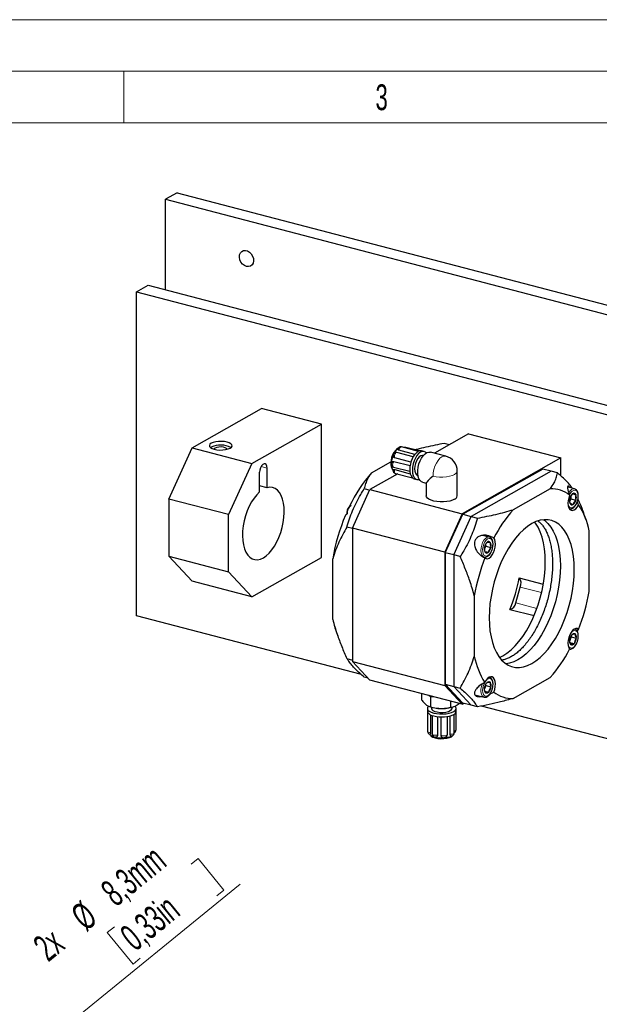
# Model space of a CAD drawing. Header units: millimetres. Extents: x 0 to 2100, y 0 to 1485.
# Tile 25 of 39: x 1249 to 1530, y 1008 to 1485. Entities that reach past the tile are written whole.
import ezdxf

# ---------------------------------------------------------------- set-up
doc = ezdxf.new("R2010")
doc.units = ezdxf.units.MM
doc.header["$LTSCALE"] = 5
doc.styles.add('SLDTEXTSTYLE0', font='TXT', dxfattribs={"width": 0.605})
doc.styles.add('SLDTEXTSTYLE1', font='TXT', dxfattribs={"width": 0.638186})
doc.dimstyles.new('SLDDIMSTYLE5', dxfattribs={"dimtxt": 12.841593, "dimasz": 16.5, "dimexe": 0, "dimexo": 0.0625, "dimgap": 3.210398, "dimtad": 1, "dimrnd": 1e-09, "dimzin": 12, "dimdsep": 46, "dimtxsty": 'SLDTEXTSTYLE0', "dimsah": 1, "dimcen": 0, "dimadec": 0, "dimazin": 3, "dimtfac": 1, "dimtmove": 0, "dimatfit": 3, "dimfxl": 0, "dimfrac": 2, "dimtolj": 1, "dimtzin": 12, "dimarcsym": 0})

# ---------------------------------------------------------------- blocks, each defined once
blk = doc.blocks.new('_D_6')
at = {"color": 7, "linetype": 'Continuous', "lineweight": 0}
for p, q in [((1332.61, 1075.9), (1336.03, 1078.68)), ((1336.03, 1078.68), (1348.48, 1063.38)), ((1205.19, 943.36), (1356.31, 1066.27)), ((1348.48, 1063.38), (1345.06, 1060.6)), ((1295.36, 1045.6), (1291.94, 1042.82)), ((1291.94, 1042.82), (1304.39, 1027.52)), ((1304.39, 1027.52), (1307.81, 1030.3)), ((1205.19, 943.36), (1198.75, 938.12)), ((1198.75, 938.12), (1173.92, 917.93))]:
    blk.add_line(p, q, dxfattribs=at)
at = {"color": 7, "linetype": 'Continuous', "lineweight": 18}
for points in [[(1205.19, 943.36), (1219.56, 951.83), (1216.41, 955.71)], [(1198.75, 938.12), (1184.37, 929.65), (1187.52, 925.77)]]:
    blk.add_solid(points, dxfattribs=at)
at = {"color": 7, "linetype": 'Continuous', "lineweight": 18, "char_height": 13.229, "attachment_point": 1, "rotation": 39.1239, "style": 'SLDTEXTSTYLE0'}
for s, insert in [('8,3mm', (1287.73, 1065.17)), ('0,33in', (1297.05, 1043.53)), ('%%c', (1273.2, 1053.34)), ('2x', (1254.95, 1038.5))]:
    blk.add_mtext(s, dxfattribs=dict(at, insert=insert))

msp = doc.modelspace()

# ---------------------------------------------------------------- linework, layer by layer
at = {"color": 7, "linetype": 'Continuous', "lineweight": 18}
for p, q in [((2100, 1485), (0, 1485)), ((2075, 1460), (25, 1460)), ((1300, 1460), (1300, 1435)), ((1300, 1435), (1050, 1435)), ((1550, 1435), (1300, 1435))]:
    msp.add_line(p, q, dxfattribs=at)
at = {"color": 7, "linetype": 'Continuous', "lineweight": 25}
for p, q in [((1320.102, 1354.12), (1320.103, 1398.017)), ((1325.723, 1401.194), (1320.103, 1398.017)), ((1320.103, 1398.017), (1729.541, 1291.155)), ((1325.723, 1401.194), (1735.161, 1294.332)), ((1306.053, 1353.142), (1311.673, 1356.32)), ((1311.673, 1356.32), (1721.111, 1249.458)), ((1306.05, 1196.184), (1306.053, 1353.142)), ((1306.053, 1353.142), (1715.491, 1246.281)), ((1333.004, 1277.62), (1366.723, 1296.683)), ((1395.674, 1289.127), (1366.723, 1296.683)), ((1361.955, 1270.064), (1395.674, 1289.127)), ((1395.672, 1224.497), (1395.674, 1289.127)), ((1467.015, 1284.357), (1450.458, 1274.996)), ((1467.015, 1284.357), (1511.681, 1272.699)), ((1457.746, 1279.116), (1455.274, 1279.761)), ((1321.764, 1252.8), (1333.004, 1277.62)), ((1333.004, 1277.62), (1361.955, 1270.064)), ((1342.346, 1277.979), (1341.949, 1277.715)), ((1440.172, 1273.264), (1432.326, 1275.312)), ((1440.946, 1274.418), (1433.309, 1276.411)), ((1442.687, 1275.901), (1434.512, 1278.035)), ((1443.192, 1276.088), (1436.697, 1277.783)), ((1445.484, 1275.777), (1444.243, 1276.101)), ((1445.067, 1273.819), (1444.979, 1273.842)), ((1455.949, 1273.563), (1448.505, 1275.506)), ((1361.955, 1270.064), (1350.715, 1245.244)), ((1420.038, 1265.539), (1429.368, 1270.813)), ((1430.863, 1271.01), (1438.693, 1268.967)), ((1439.078, 1270.664), (1431.238, 1272.71)), ((1511.681, 1272.699), (1463.913, 1245.693)), ((1511.681, 1264.076), (1511.681, 1272.699)), ((1365.776, 1256.264), (1365.776, 1265.762)), ((1369.372, 1258.298), (1369.373, 1267.795)), ((1432.671, 1264.94), (1419.247, 1257.351)), ((1430.194, 1267.005), (1430.447, 1266.698)), ((1430.663, 1268.307), (1438.578, 1266.241)), ((1431.238, 1267.027), (1438.77, 1265.062)), ((1431.568, 1265.228), (1439.797, 1263.08)), ((1442.453, 1264.166), (1442.542, 1264.143)), ((1461.555, 1254.303), (1461.555, 1266.306)), ((1502.971, 1267.313), (1464.194, 1245.39)), ((1507.106, 1266.233), (1468.329, 1244.311)), ((1507.106, 1266.233), (1502.971, 1267.313)), ((1510.137, 1265.442), (1507.106, 1266.233)), ((1369.372, 1258.298), (1365.776, 1259.236)), ((1440.708, 1262.555), (1441.948, 1262.231)), ((1444.717, 1260.992), (1446.555, 1260.512)), ((1446.555, 1260.578), (1446.555, 1254.303)), ((1410.817, 1238.736), (1419.247, 1257.351)), ((1416.498, 1257.839), (1419.154, 1257.146)), ((1419.247, 1257.351), (1463.913, 1245.693)), ((1506.596, 1257.743), (1488.692, 1247.62)), ((1518.412, 1257.75), (1515.034, 1258.632)), ((1517.524, 1255.308), (1519.051, 1254.91)), ((1517.646, 1255.448), (1517.639, 1255.438)), ((1517.646, 1255.448), (1517.652, 1255.445)), ((1519.051, 1254.91), (1519.044, 1254.912)), ((1519.051, 1254.91), (1519.051, 1254.897)), ((1350.715, 1245.244), (1321.764, 1252.8)), ((1321.764, 1252.8), (1321.764, 1225.102)), ((1516.569, 1252.892), (1516.071, 1252.137)), ((1516.241, 1253.321), (1516.247, 1253.331)), ((1516.241, 1253.321), (1516.241, 1253.308)), ((1516.241, 1250.656), (1516.241, 1250.668)), ((1516.241, 1250.656), (1516.247, 1250.653)), ((1516.569, 1253.999), (1516.569, 1252.892)), ((1516.569, 1252.892), (1519.051, 1252.244)), ((1517.646, 1250.117), (1517.639, 1250.12)), ((1517.646, 1250.117), (1517.652, 1250.127)), ((1519.051, 1252.244), (1519.044, 1252.234)), ((1519.051, 1252.244), (1519.051, 1252.257)), ((1520.374, 1250.003), (1519.729, 1251.56)), ((1350.714, 1217.546), (1350.715, 1245.244)), ((1409.514, 1249.318), (1409.071, 1248.93)), ((1409.343, 1249.331), (1409.418, 1249.234)), ((1463.913, 1245.693), (1455.483, 1227.078)), ((1455.764, 1226.775), (1464.194, 1245.39)), ((1464.194, 1245.39), (1468.329, 1244.311)), ((1523.925, 1242.83), (1522.947, 1245.582)), ((1459.899, 1225.696), (1468.329, 1244.311)), ((1468.329, 1244.311), (1471.36, 1243.52)), ((1410.817, 1238.506), (1408.068, 1239.224)), ((1410.817, 1238.736), (1410.816, 1174.106)), ((1455.483, 1227.078), (1410.817, 1238.736)), ((1525.461, 1207.998), (1525.461, 1237.413)), ((1477.084, 1234.386), (1473.982, 1235.195)), ((1475.27, 1230.767), (1475.352, 1229.973)), ((1476.061, 1231.904), (1476.055, 1231.893)), ((1476.061, 1231.904), (1476.068, 1231.904)), ((1477.576, 1231.811), (1477.569, 1231.812)), ((1477.576, 1231.811), (1477.578, 1231.8)), ((1455.483, 1227.078), (1455.481, 1162.448)), ((1455.764, 1226.775), (1455.762, 1163.069)), ((1459.899, 1225.696), (1455.764, 1226.775)), ((1475.352, 1229.973), (1474.723, 1228.776)), ((1474.802, 1229.511), (1474.808, 1229.522)), ((1474.802, 1229.511), (1474.803, 1229.499)), ((1474.984, 1227.347), (1476.575, 1226.932)), ((1475.059, 1227.025), (1475.058, 1227.037)), ((1475.059, 1227.025), (1475.066, 1227.024)), ((1475.352, 1229.973), (1477.834, 1229.325)), ((1476.575, 1226.932), (1476.568, 1226.932)), ((1476.575, 1226.932), (1476.581, 1226.943)), ((1477.834, 1229.325), (1477.828, 1229.314)), ((1477.834, 1229.325), (1477.832, 1229.337)), ((1321.764, 1225.102), (1350.714, 1217.546)), ((1333.003, 1212.99), (1321.764, 1225.102)), ((1361.953, 1205.434), (1395.672, 1224.497)), ((1401.171, 1194.463), (1401.172, 1223.878)), ((1459.899, 1225.696), (1459.898, 1161.989)), ((1462.93, 1224.905), (1459.899, 1225.696)), ((1350.714, 1217.546), (1361.953, 1205.434)), ((1361.953, 1205.434), (1333.003, 1212.99)), ((1491.576, 1214.591), (1503.245, 1211.545)), ((1489.873, 1202.498), (1492.121, 1210.166)), ((1469.825, 1205.96), (1469.824, 1176.545)), ((1487.105, 1199.342), (1498.764, 1196.299)), ((1415.12, 1167.718), (1306.05, 1196.184)), ((1402.708, 1189.046), (1403.686, 1186.294)), ((1519.493, 1189.039), (1520.373, 1189.657)), ((1516.039, 1184.358), (1516.043, 1184.371)), ((1516.039, 1184.358), (1516.042, 1184.348)), ((1516.267, 1184.729), (1516.06, 1184.181)), ((1516.182, 1183.289), (1518.246, 1182.751)), ((1516.769, 1186.06), (1516.267, 1184.729)), ((1516.684, 1186.36), (1516.769, 1186.06)), ((1516.769, 1186.06), (1519.25, 1185.412)), ((1517.042, 1187.02), (1517.038, 1187.007)), ((1517.042, 1187.02), (1517.05, 1187.022)), ((1518.648, 1187.547), (1518.64, 1187.544)), ((1518.648, 1187.547), (1518.651, 1187.537)), ((1519.25, 1185.412), (1519.245, 1185.4)), ((1519.25, 1185.412), (1519.247, 1185.422)), ((1516.641, 1182.224), (1516.638, 1182.234)), ((1516.641, 1182.224), (1516.648, 1182.226)), ((1518.246, 1182.751), (1518.239, 1182.748)), ((1518.246, 1182.751), (1518.251, 1182.763)), ((1408.066, 1175.517), (1410.816, 1174.8)), ((1410.816, 1174.106), (1455.481, 1162.448)), ((1419.245, 1165.022), (1410.816, 1174.106)), ((1418.395, 1165.938), (1416.496, 1166.434)), ((1463.911, 1153.365), (1419.245, 1165.022)), ((1475.858, 1163.818), (1475.865, 1163.819)), ((1477.083, 1166.488), (1477.188, 1166.456)), ((1477.435, 1164.084), (1477.427, 1164.083)), ((1477.435, 1164.084), (1477.437, 1164.073)), ((1488.69, 1156.215), (1506.594, 1166.337)), ((1455.481, 1162.448), (1463.911, 1153.365)), ((1455.762, 1163.069), (1459.898, 1161.989)), ((1464.192, 1153.985), (1455.762, 1163.069)), ((1459.898, 1161.989), (1462.928, 1161.199)), ((1468.328, 1152.906), (1459.898, 1161.989)), ((1474.739, 1161.254), (1474.745, 1161.266)), ((1474.739, 1161.254), (1474.742, 1161.243)), ((1474.853, 1161.153), (1474.754, 1160.926)), ((1475.412, 1162.435), (1474.853, 1161.153)), ((1474.945, 1159.702), (1476.776, 1159.224)), ((1475.313, 1162.929), (1475.412, 1162.435)), ((1475.412, 1162.435), (1477.894, 1161.787)), ((1475.858, 1163.818), (1475.852, 1163.806)), ((1476.776, 1159.224), (1476.768, 1159.223)), ((1476.776, 1159.224), (1476.781, 1159.236)), ((1477.424, 1158.352), (1479.276, 1159.251)), ((1477.894, 1161.787), (1477.888, 1161.775)), ((1477.894, 1161.787), (1477.891, 1161.798)), ((1444.265, 1158.492), (1444.265, 1155.565)), ((1448.538, 1157.01), (1447.849, 1157.557)), ((1448.538, 1157.01), (1448.537, 1152.171)), ((1450.116, 1156.965), (1448.538, 1157.01)), ((1458.326, 1154.822), (1458.326, 1151.895)), ((1470.091, 1157.978), (1474.558, 1156.812)), ((1475.199, 1158.957), (1475.196, 1158.968)), ((1475.199, 1158.957), (1475.206, 1158.959)), ((1447.053, 1151.357), (1447.053, 1149.972)), ((1447.151, 1149.525), (1447.151, 1140.264)), ((1447.763, 1152.382), (1448.16, 1152.236)), ((1449.053, 1151.948), (1449.053, 1151.357)), ((1459.053, 1151.357), (1459.053, 1151.948)), ((1459.947, 1152.236), (1460.076, 1152.283)), ((1460.956, 1141.056), (1460.956, 1149.524)), ((1461.053, 1149.972), (1461.053, 1151.357)), ((1461.084, 1152.753), (1462.474, 1153.74)), ((1463.911, 1153.365), (1464.751, 1153.839)), ((1468.328, 1152.906), (1464.192, 1153.985)), ((1471.358, 1152.115), (1468.328, 1152.906)), ((1715.488, 1089.322), (1473.364, 1152.516)), ((1448.613, 1148.28), (1448.613, 1139.688)), ((1449.462, 1147.942), (1449.462, 1138.913)), ((1451.996, 1147.402), (1451.996, 1138.495)), ((1453.704, 1138.359), (1453.704, 1147.286)), ((1456.584, 1147.465), (1456.584, 1138.57)), ((1458.042, 1138.938), (1458.042, 1147.762)), ((1460.102, 1139.473), (1460.103, 1148.619)), ((1448.229, 1138.801), (1448.509, 1138.366))]:
    msp.add_line(p, q, dxfattribs=at)
at = {"color": 8, "linetype": 'Continuous', "lineweight": 18}
for p, q in [((1369.373, 1267.795), (1366.502, 1268.544)), ((1492.121, 1210.166), (1502.413, 1207.479)), ((1489.873, 1202.498), (1500.143, 1199.818))]:
    msp.add_line(p, q, dxfattribs=at)
at = {"color": 7, "linetype": 'Continuous', "lineweight": 25, "flags": 128}
for points in [[(1359.392, 1365.465), (1358.381, 1365.899), (1357.459, 1366.635), (1356.709, 1367.608), (1356.197, 1368.731), (1355.969, 1369.904), (1356.046, 1371.023), (1356.42, 1371.988), (1357.058, 1372.715), (1357.903, 1373.137), (1358.881, 1373.219), (1359.904, 1372.952), (1360.882, 1372.36), (1361.727, 1371.496), (1362.365, 1370.437), (1362.739, 1369.276), (1362.815, 1368.117), (1362.588, 1367.063), (1362.076, 1366.207), (1361.326, 1365.626), (1360.404, 1365.371), (1359.392, 1365.465)], [(1342.346, 1279.826), (1341.701, 1279.333), (1341.41, 1278.793), (1341.493, 1278.242), (1341.944, 1277.719), (1342.733, 1277.258), (1343.805, 1276.891), (1345.088, 1276.643), (1346.494, 1276.531), (1347.927, 1276.563), (1349.29, 1276.736), (1350.49, 1277.039), (1351.445, 1277.451), (1352.09, 1277.944), (1352.381, 1278.484), (1352.298, 1279.035), (1351.847, 1279.558), (1351.059, 1280.019), (1349.987, 1280.386), (1348.704, 1280.634), (1347.298, 1280.745), (1345.864, 1280.714), (1344.501, 1280.54), (1343.301, 1280.238), (1342.346, 1279.826)], [(1344.249, 1277.483), (1343.793, 1277.093), (1343.712, 1276.916)], [(1350.079, 1276.916), (1350.079, 1276.916), (1349.777, 1277.327), (1349.126, 1277.673), (1348.207, 1277.913), (1347.13, 1278.018), (1346.024, 1277.975), (1345.024, 1277.789), (1344.249, 1277.483)], [(1432.896, 1277.357), (1432.348, 1277.067), (1431.558, 1276.373), (1430.83, 1275.399), (1430.21, 1274.206), (1429.737, 1272.869), (1429.441, 1271.472), (1429.34, 1270.104)], [(1446.522, 1275.121), (1446.169, 1275.444), (1445.423, 1275.792), (1444.592, 1275.8), (1443.716, 1275.467), (1442.841, 1274.81), (1442.009, 1273.862), (1441.263, 1272.671), (1440.641, 1271.295), (1440.172, 1269.805), (1439.881, 1268.274), (1439.782, 1266.78)], [(1444.979, 1273.842), (1444.657, 1273.886), (1443.908, 1273.718), (1443.144, 1273.201), (1442.423, 1272.372), (1441.798, 1271.294), (1441.315, 1270.046), (1441.01, 1268.72), (1440.906, 1267.416)], [(1444.717, 1260.992), (1444.246, 1261.18), (1443.551, 1261.757), (1443, 1262.637), (1442.617, 1263.779), (1442.421, 1265.131), (1442.421, 1266.628), (1442.617, 1268.202), (1443, 1269.777), (1443.551, 1271.281), (1444.246, 1272.643), (1445.051, 1273.799), (1445.929, 1274.697), (1446.839, 1275.292), (1447.739, 1275.558), (1448.505, 1275.506)], [(1369.373, 1267.795), (1369.264, 1268.744), (1368.952, 1269.456), (1368.474, 1269.845), (1367.887, 1269.865), (1367.262, 1269.511), (1366.675, 1268.829), (1366.197, 1267.899), (1365.884, 1266.834), (1365.776, 1265.762)], [(1439.782, 1266.78), (1439.881, 1265.398), (1440.172, 1264.196), (1440.64, 1263.236), (1441.263, 1262.565), (1442.009, 1262.216), (1442.841, 1262.208), (1443.174, 1262.297)], [(1440.906, 1267.416), (1441.01, 1266.229), (1441.315, 1265.248), (1441.798, 1264.546), (1442.423, 1264.175), (1442.453, 1264.166)], [(1365.776, 1256.264), (1364.394, 1254.905), (1363.075, 1253.268), (1361.846, 1251.386), (1360.73, 1249.295), (1359.751, 1247.039), (1358.927, 1244.661), (1358.274, 1242.209), (1357.807, 1239.731), (1357.534, 1237.277), (1357.46, 1234.896), (1357.587, 1232.634), (1357.913, 1230.538), (1358.43, 1228.647), (1359.13, 1227.001), (1359.997, 1225.632), (1361.015, 1224.566), (1362.163, 1223.826), (1363.419, 1223.425), (1364.757, 1223.372), (1366.151, 1223.668), (1367.574, 1224.307), (1368.996, 1225.277), (1370.39, 1226.557), (1371.728, 1228.123), (1372.984, 1229.943), (1374.132, 1231.982), (1375.15, 1234.198), (1376.017, 1236.548), (1376.717, 1238.985), (1377.235, 1241.461), (1377.56, 1243.926), (1377.688, 1246.332), (1377.614, 1248.63), (1377.341, 1250.775), (1376.874, 1252.724), (1376.221, 1254.439), (1375.397, 1255.885), (1374.418, 1257.034), (1373.302, 1257.863), (1372.073, 1258.355), (1370.754, 1258.501), (1369.372, 1258.298)], [(1516.009, 1254.706), (1515.565, 1253.402), (1515.295, 1252.048), (1515.218, 1250.729), (1515.336, 1249.53), (1515.644, 1248.527), (1516.122, 1247.784), (1516.738, 1247.348), (1517.455, 1247.247), (1518.226, 1247.487), (1519.001, 1248.054), (1519.733, 1248.911), (1520.374, 1250.003)], [(1460.259, 1252.684), (1459.208, 1252.209), (1457.916, 1251.833), (1456.443, 1251.572), (1454.859, 1251.439), (1453.237, 1251.439), (1451.654, 1251.574), (1450.182, 1251.836), (1448.892, 1252.213), (1447.844, 1252.689), (1447.085, 1253.239), (1446.653, 1253.84), (1446.555, 1254.303)], [(1477.018, 1195.319), (1477.117, 1192.054), (1477.414, 1188.932), (1477.906, 1185.985), (1478.588, 1183.239), (1479.453, 1180.723), (1480.494, 1178.459), (1481.699, 1176.469), (1483.058, 1174.774), (1484.558, 1173.389), (1486.184, 1172.327), (1487.92, 1171.599), (1489.749, 1171.212), (1491.655, 1171.169), (1493.619, 1171.471), (1495.621, 1172.115), (1497.642, 1173.094), (1499.664, 1174.401), (1501.666, 1176.02), (1503.629, 1177.938), (1505.535, 1180.136), (1507.365, 1182.592), (1509.101, 1185.283), (1510.727, 1188.183), (1512.226, 1191.264), (1513.586, 1194.496), (1514.791, 1197.849), (1515.832, 1201.289), (1516.697, 1204.784), (1517.379, 1208.301), (1517.871, 1211.805), (1518.168, 1215.262), (1518.268, 1218.639), (1518.168, 1221.904), (1517.871, 1225.026), (1517.38, 1227.973), (1516.698, 1230.719), (1515.833, 1233.235), (1514.792, 1235.499), (1513.586, 1237.488), (1512.227, 1239.184), (1510.728, 1240.569), (1509.102, 1241.631), (1507.366, 1242.359), (1505.536, 1242.746), (1503.631, 1242.789), (1501.667, 1242.487), (1499.665, 1241.843), (1497.643, 1240.863), (1495.622, 1239.557), (1493.62, 1237.938), (1491.656, 1236.02), (1489.751, 1233.822), (1487.921, 1231.366), (1486.185, 1228.675), (1484.559, 1225.775), (1483.059, 1222.694), (1481.7, 1219.462), (1480.494, 1216.109), (1479.454, 1212.669), (1478.588, 1209.173), (1477.906, 1205.657), (1477.414, 1202.153), (1477.117, 1198.696), (1477.018, 1195.319)], [(1482.045, 1175.99), (1483.581, 1176.764), (1485.602, 1178.071), (1487.604, 1179.69), (1489.568, 1181.608), (1491.474, 1183.806), (1493.303, 1186.262), (1495.039, 1188.953), (1496.665, 1191.853), (1498.165, 1194.934), (1499.524, 1198.166), (1500.73, 1201.519), (1501.77, 1204.959), (1502.636, 1208.454), (1503.318, 1211.971), (1503.81, 1215.475), (1504.107, 1218.932), (1504.206, 1222.309), (1504.107, 1225.574), (1503.81, 1228.696), (1503.318, 1231.643), (1502.636, 1234.389), (1501.771, 1236.905), (1500.731, 1239.169), (1499.525, 1241.158), (1499.179, 1241.637)], [(1503.407, 1242.772), (1504.028, 1242.318), (1505.527, 1240.933), (1506.887, 1239.237), (1508.092, 1237.248), (1509.133, 1234.984), (1509.998, 1232.467), (1510.68, 1229.722), (1511.172, 1226.774), (1511.469, 1223.653), (1511.568, 1220.388)], [(1474.913, 1224.301), (1475.554, 1223.934), (1476.285, 1223.905), (1477.061, 1224.215), (1477.832, 1224.846), (1478.548, 1225.757), (1479.165, 1226.89), (1479.643, 1228.173), (1479.951, 1229.525), (1480.069, 1230.858), (1479.992, 1232.089), (1479.722, 1233.139), (1479.278, 1233.941)], [(1511.568, 1220.388), (1511.468, 1217.01), (1511.171, 1213.553), (1510.679, 1210.05), (1509.998, 1206.533), (1509.132, 1203.038), (1508.091, 1199.597), (1506.886, 1196.245), (1505.526, 1193.013), (1504.027, 1189.932), (1502.401, 1187.032), (1500.665, 1184.341), (1498.835, 1181.885), (1496.929, 1179.687), (1494.966, 1177.769), (1492.964, 1176.149), (1490.942, 1174.843), (1488.921, 1173.863), (1486.919, 1173.219), (1485.179, 1172.935)], [(1520.373, 1189.657), (1519.732, 1190.024), (1519, 1190.053), (1518.224, 1189.743), (1517.454, 1189.112), (1516.737, 1188.201), (1516.121, 1187.068), (1515.643, 1185.785), (1515.335, 1184.433), (1515.216, 1183.1), (1515.294, 1181.869), (1515.564, 1180.819), (1516.008, 1180.017)], [(1517.05, 1187.022), (1517.25, 1187.241), (1517.456, 1187.42), (1517.666, 1187.556), (1517.876, 1187.648), (1518.081, 1187.693), (1518.279, 1187.69), (1518.467, 1187.64), (1518.64, 1187.544)], [(1516.267, 1184.729), (1516.144, 1184.435), (1516.065, 1184.274)], [(1518.239, 1182.748), (1518.039, 1182.529), (1517.832, 1182.35), (1517.623, 1182.214), (1517.413, 1182.123), (1517.208, 1182.078), (1517.009, 1182.08), (1516.822, 1182.13), (1516.648, 1182.226)], [(1479.276, 1159.251), (1479.721, 1160.556), (1479.99, 1161.91), (1480.068, 1163.229), (1479.949, 1164.428), (1479.641, 1165.431), (1479.164, 1166.174), (1478.547, 1166.61), (1477.831, 1166.711), (1477.06, 1166.471), (1476.284, 1165.904), (1475.552, 1165.047), (1474.911, 1163.955)], [(1475.865, 1163.819), (1476.07, 1164.009), (1476.279, 1164.158), (1476.489, 1164.262), (1476.696, 1164.32), (1476.897, 1164.331), (1477.088, 1164.295), (1477.265, 1164.211), (1477.427, 1164.083)], [(1476.768, 1159.223), (1476.563, 1159.032), (1476.354, 1158.883), (1476.144, 1158.779), (1475.937, 1158.721), (1475.736, 1158.71), (1475.546, 1158.747), (1475.368, 1158.83), (1475.206, 1158.959)], [(1470.485, 1157.452), (1470.554, 1157.459), (1471.241, 1157.678)], [(1447.053, 1149.972), (1447.082, 1149.729), (1447.177, 1149.468)], [(1447.63, 1152.425), (1447.533, 1152.335), (1447.13, 1151.753), (1447.074, 1151.152), (1447.368, 1150.56), (1447.997, 1150.009), (1448.93, 1149.525), (1450.119, 1149.133), (1451.506, 1148.852), (1453.021, 1148.697), (1454.588, 1148.676), (1456.127, 1148.789), (1457.563, 1149.03), (1458.823, 1149.389), (1459.843, 1149.846)], [(1449.053, 1151.357), (1449.221, 1150.863), (1449.779, 1150.36), (1450.683, 1149.938), (1451.861, 1149.631), (1453.215, 1149.463), (1454.638, 1149.449), (1456.013, 1149.59), (1457.23, 1149.874), (1458.189, 1150.277)], [(1458.189, 1150.277), (1458.813, 1150.769), (1459.052, 1151.308), (1459.053, 1151.357)], [(1459.843, 1149.846), (1460.574, 1150.378), (1460.977, 1150.96), (1461.033, 1151.562), (1460.739, 1152.153), (1460.464, 1152.437)], [(1448.509, 1138.366), (1448.911, 1137.938), (1449.73, 1137.459), (1450.843, 1137.078), (1452.175, 1136.821), (1453.635, 1136.705), (1455.124, 1136.738), (1456.539, 1136.917), (1457.785, 1137.232), (1458.777, 1137.66)], [(1458.777, 1137.66), (1459.447, 1138.171), (1459.597, 1138.365)]]:
    msp.add_lwpolyline(points, dxfattribs=at)
at = {"color": 8, "linetype": 'Continuous', "lineweight": 18, "flags": 128}
for points in [[(1431.238, 1272.71), (1431.127, 1273.078), (1431.109, 1273.534), (1431.187, 1274.028), (1431.351, 1274.503), (1431.584, 1274.904), (1431.858, 1275.187), (1432.142, 1275.318), (1432.326, 1275.312)], [(1433.309, 1276.411), (1433.416, 1276.905), (1433.604, 1277.362), (1433.853, 1277.731), (1434.133, 1277.968), (1434.414, 1278.048), (1434.512, 1278.035)], [(1449.841, 1263.923), (1449.946, 1265.523), (1450.258, 1267.163), (1450.76, 1268.76), (1451.428, 1270.234), (1452.227, 1271.511), (1453.118, 1272.526), (1454.056, 1273.23), (1454.993, 1273.587), (1455.884, 1273.578), (1455.949, 1273.563)], [(1430.663, 1268.307), (1430.599, 1268.329), (1430.386, 1268.518), (1430.247, 1268.848), (1430.199, 1269.281), (1430.247, 1269.769), (1430.386, 1270.256), (1430.599, 1270.686), (1430.863, 1271.01)], [(1431.568, 1265.228), (1431.351, 1265.363), (1431.187, 1265.652), (1431.109, 1266.057), (1431.127, 1266.534), (1431.238, 1267.027)], [(1461.555, 1266.306), (1461.473, 1265.881), (1461.041, 1265.257), (1460.259, 1264.687), (1459.166, 1264.197), (1457.816, 1263.813), (1456.278, 1263.554), (1454.628, 1263.433), (1452.95, 1263.456), (1451.327, 1263.622), (1449.841, 1263.923)], [(1515.592, 1255.875), (1516.208, 1256.73), (1516.958, 1257.409), (1517.721, 1257.755), (1518.442, 1257.742), (1518.444, 1257.741)], [(1515.963, 1254.809), (1516.026, 1254.937), (1516.619, 1255.897), (1517.294, 1256.605), (1517.998, 1257.003), (1518.673, 1257.059), (1519.265, 1256.768), (1519.726, 1256.155), (1520.018, 1255.268), (1520.118, 1254.181)], [(1520.118, 1254.181), (1520.018, 1252.979), (1519.726, 1251.762), (1519.265, 1250.628), (1518.673, 1249.668), (1517.998, 1248.96), (1517.294, 1248.563), (1516.618, 1248.507), (1516.026, 1248.797), (1515.565, 1249.41), (1515.273, 1250.297), (1515.22, 1250.623)], [(1474.433, 1224.749), (1473.951, 1225.046), (1473.454, 1225.722), (1473.134, 1226.682), (1473.012, 1227.855), (1473.099, 1229.153), (1473.388, 1230.481), (1473.858, 1231.739), (1474.473, 1232.835), (1475.188, 1233.687), (1475.95, 1234.232), (1476.702, 1234.429), (1477.034, 1234.398)], [(1478.759, 1231.443), (1478.771, 1230.293), (1478.584, 1229.072), (1478.213, 1227.88), (1477.689, 1226.812), (1477.053, 1225.955), (1476.358, 1225.379), (1475.66, 1225.13), (1475.015, 1225.229), (1474.476, 1225.666), (1474.086, 1226.408), (1473.876, 1227.394), (1473.865, 1228.543), (1474.052, 1229.764), (1474.423, 1230.956), (1474.947, 1232.024), (1475.582, 1232.881), (1476.277, 1233.457), (1476.976, 1233.706), (1477.62, 1233.608), (1478.16, 1233.17), (1478.55, 1232.428), (1478.759, 1231.443)], [(1519.941, 1187.691), (1520.106, 1186.661), (1520.072, 1185.487), (1519.842, 1184.264), (1519.433, 1183.091), (1518.88, 1182.064), (1518.226, 1181.266), (1517.525, 1180.76), (1516.834, 1180.589), (1516.209, 1180.766), (1515.7, 1181.276), (1515.348, 1182.079), (1515.219, 1182.725)], [(1516.584, 1187.955), (1517.063, 1188.505), (1517.763, 1189.01), (1518.454, 1189.181), (1519.08, 1189.005), (1519.589, 1188.494), (1519.941, 1187.691)], [(1478.688, 1164.011), (1478.789, 1162.924), (1478.69, 1161.723), (1478.398, 1160.506), (1477.938, 1159.371), (1477.347, 1158.41), (1476.672, 1157.701), (1475.968, 1157.302), (1475.292, 1157.244), (1474.7, 1157.533), (1474.238, 1158.145), (1473.945, 1159.03), (1473.844, 1160.117), (1473.943, 1161.318), (1474.235, 1162.536), (1474.695, 1163.671), (1474.833, 1163.932)], [(1475.256, 1164.591), (1475.286, 1164.631), (1475.962, 1165.34), (1476.665, 1165.74), (1477.341, 1165.797), (1477.933, 1165.508), (1478.395, 1164.897), (1478.688, 1164.011)], [(1474.533, 1156.819), (1474.231, 1156.944), (1473.665, 1157.47), (1473.259, 1158.305), (1473.042, 1159.388), (1473.032, 1160.639), (1473.228, 1161.966), (1473.552, 1163.092)], [(1448.613, 1139.688), (1448.116, 1139.726), (1447.68, 1139.825), (1447.355, 1139.974), (1447.177, 1140.156), (1447.151, 1140.264)], [(1460.956, 1141.056), (1460.939, 1140.969), (1460.779, 1140.785), (1460.469, 1140.631), (1460.102, 1140.536)], [(1451.996, 1138.495), (1451.575, 1138.387), (1451.085, 1138.338), (1450.58, 1138.355), (1450.119, 1138.436), (1449.754, 1138.571), (1449.527, 1138.745), (1449.462, 1138.913)], [(1456.584, 1138.57), (1456.486, 1138.379), (1456.228, 1138.212), (1455.84, 1138.087), (1455.366, 1138.019), (1454.859, 1138.015), (1454.378, 1138.076), (1453.978, 1138.196), (1453.704, 1138.359)], [(1460.102, 1139.473), (1460.053, 1139.326), (1459.843, 1139.149), (1459.492, 1139.009), (1459.039, 1138.921), (1458.537, 1138.897), (1458.042, 1138.938)]]:
    msp.add_lwpolyline(points, dxfattribs=at)
at = {"color": 7, "linetype": 'Continuous', "lineweight": 25}
for centre, radius, start, end in [((1346.828, 1268.259), 10.704, 62.06229, 114.75087), ((1440.779, 1269.777), 11.191, 157.05821, 178.08143), ((1431.947, 1273.86), 1.5, 75.37233, 192.54331), ((1436.553, 1272.107), 6.369, 126.26915, 154.88998), ((1434.133, 1276.583), 1.5, 75.37233, 160.06433), ((1436.319, 1276.332), 1.5, 75.37233, 112.77292), ((1446.661, 1269.582), 7.488, 123.98531, 158.50862), ((1443.74, 1273.776), 2.379, 77.78889, 122.11338), ((1454.055, 1266.306), 7.5, 359.99891, 75.37233), ((1434.274, 1269.797), 4.944, 176.43468, 214.37947), ((1431.042, 1269.758), 1.5, 147.75591, 255.37233), ((1434.166, 1269.335), 4.554, 180.36851, 216.15094), ((1451.518, 1266.978), 12.977, 155.6661, 179.44402), ((1471.24, 1220.12), 68.443, 138.425, 154.73564), ((1431.947, 1266.679), 1.5, 174.46816, 255.37233), ((1444.383, 1266.693), 5.856, 175.97275, 216.79519), ((1441.258, 1264.571), 2.09, 221.52906, 254.72642), ((1507.145, 1243.334), 14.419, 52.06518, 92.18343), ((1519.776, 1252.513), 3.623, 126.15503, 166.94989), ((1518.145, 1254.649), 0.936, 16.30368, 121.76355), ((1515.136, 1253.577), 4.131, 341.36276, 18.63506), ((1459.533, 1254.594), 2.043, 290.81625, 351.81193), ((1520.155, 1251.988), 4.131, 161.36276, 198.63506), ((1511.951, 1254.266), 4.618, 333.574, 359.48083), ((1517.146, 1250.916), 0.936, 196.30368, 301.76355), ((1515.515, 1253.052), 3.623, 306.15503, 346.94989), ((1489.904, 1230.368), 36.248, 11.20697, 32.79732), ((1498.557, 1206.726), 98.885, 157.26346, 170.01163), ((1411.819, 1246.237), 3.848, 135.59479, 190.51794), ((1412.169, 1246.148), 4.078, 120.59669, 190.6753), ((1537.957, 1203.64), 66.041, 138.24368, 152.68906), ((1470.602, 1230.912), 4.641, 332.61055, 356.30471), ((1479.059, 1228.8), 4.312, 134.16355, 170.35748), ((1476.783, 1231.272), 0.954, 34.46063, 138.52752), ((1474.534, 1230.24), 3.42, 344.68292, 27.12858), ((1478.102, 1228.596), 3.42, 164.68292, 207.12858), ((1475.853, 1227.564), 0.954, 214.46063, 318.52752), ((1473.577, 1230.036), 4.312, 314.16355, 350.35748), ((1567.715, 1188.683), 99.402, 159.00291, 169.99114), ((1421.334, 1226.905), 71.313, 337.26216, 350.0565), ((1488.104, 1211.917), 4.382, 336.43885, 37.60148), ((1427.571, 1225.275), 99.402, 339.00291, 349.99114), ((1486.189, 1202.936), 3.709, 284.28759, 353.21215), ((1445.159, 1204.015), 45.013, 192.25171, 199.42302), ((1518.423, 1183.878), 2.427, 168.8401, 222.66421), ((1521.042, 1183.992), 5.013, 143.01735, 175.66236), ((1511.891, 1186.386), 4.679, 339.26045, 356.64247), ((1514.247, 1185.779), 5.013, 323.01735, 355.66236), ((1516.866, 1185.892), 2.427, 348.8401, 42.66421), ((1457.329, 1210.318), 66.041, 318.24368, 332.68906), ((1505.381, 1183.59), 36.248, 191.20697, 212.79732), ((1475.129, 1162.429), 2.834, 347.13482, 35.46957), ((1477.504, 1160.612), 2.834, 167.13482, 215.46957), ((1479.478, 1160.713), 4.766, 139.53816, 173.33314), ((1470.589, 1163.015), 4.653, 336.42135, 357.27899), ((1473.155, 1162.329), 4.766, 319.53816, 353.33314), ((1488.14, 1170.624), 14.419, 232.06518, 272.18343), ((1453.578, 1168.017), 16.686, 251.05073, 269.4975), ((1454.232, 1169.507), 18.192, 267.47985, 288.30924), ((1459.246, 1150.179), 1.819, 289.16326, 353.46492), ((1450.773, 1152.241), 4.541, 217.64772, 261.72865), ((1454.043, 1163.891), 16.613, 256.33973, 274.5676), ((1454.925, 1158.513), 11.191, 272.25662, 296.07123), ((1448.651, 1140.264), 1.5, 179.99891, 255.18685), ((1459.456, 1141.056), 1.5, 295.54634, 359.99891), ((1451.175, 1141.341), 3.89, 220.77375, 257.99962), ((1450.962, 1138.912), 1.5, 179.99891, 268.63073), ((1454.044, 1151.285), 14.24, 256.33973, 274.5676), ((1455.084, 1138.585), 1.5, 256.66105, 265.33881), ((1454.775, 1146.84), 9.758, 272.36964, 295.14652), ((1458.602, 1139.473), 1.5, 278.09629, 286.17496), ((1458.602, 1139.473), 1.5, 286.17496, 359.99891)]:
    msp.add_arc(centre, radius, start, end, dxfattribs=at)
at = {"color": 8, "linetype": 'Continuous', "lineweight": 18}
msp.add_arc((1436.585, 1277.231), 0.564, 78.4651, 138.51722, dxfattribs=at)
at = {"color": 7, "linetype": 'Continuous', "lineweight": 25}
msp.add_ellipse((1454.055, 1266.306), major_axis=(7.484, 5.781), ratio=0.0847475, start_param=2.1021962, end_param=3.0762171, dxfattribs=at)
for points, knots in [([(1455.274, 1279.761), (1452.275, 1279.163), (1447.762, 1278.262), (1443.147, 1277.154), (1441.507, 1276.68), (1441.23, 1276.6)], [0, 0, 0, 0, 0.6221892, 0.9361671, 1, 1, 1, 1]), ([(1431.238, 1272.71), (1431.162, 1272.736), (1431.01, 1272.787), (1430.812, 1272.933), (1430.654, 1273.119), (1430.533, 1273.321), (1430.516, 1273.474), (1430.509, 1273.541)], [0, 0, 0, 0, 0.2097599, 0.4196063, 0.6293366, 0.8373615, 1, 1, 1, 1]), ([(1433.309, 1276.411), (1433.234, 1276.435), (1433.084, 1276.481), (1432.911, 1276.588), (1432.785, 1276.712), (1432.688, 1276.885), (1432.716, 1277.009), (1432.734, 1277.088)], [0, 0, 0, 0, 0.1744153, 0.3489025, 0.5232932, 0.6962657, 1, 1, 1, 1]), ([(1429.795, 1270.545), (1429.851, 1270.637), (1429.949, 1270.798), (1430.172, 1270.941), (1430.391, 1271.024), (1430.627, 1271.055), (1430.785, 1271.025), (1430.863, 1271.01)], [0, 0, 0, 0, 0.2462033, 0.4333905, 0.6222675, 0.8111334, 1, 1, 1, 1]), ([(1420.038, 1265.539), (1419.683, 1265.069), (1418.971, 1264.128), (1417.972, 1262.375), (1417.074, 1260.279), (1416.69, 1258.653), (1416.498, 1257.839)], [0, 0, 0, 0, 0.18728902, 0.37509662, 0.68695153, 1, 1, 1, 1]), ([(1430.471, 1266.822), (1430.483, 1266.879), (1430.503, 1266.971), (1430.652, 1267.047), (1430.813, 1267.079), (1431.009, 1267.078), (1431.162, 1267.044), (1431.238, 1267.027)], [0, 0, 0, 0, 0.2905586, 0.4667312, 0.6444942, 0.8222468, 1, 1, 1, 1]), ([(1506.596, 1257.743), (1507.266, 1258.688), (1508.493, 1260.42), (1509.551, 1263.003), (1509.941, 1264.628), (1510.137, 1265.442)], [0, 0, 0, 0, 0.37501905, 0.68691267, 1, 1, 1, 1]), ([(1517.268, 1258.049), (1516.82, 1258.668), (1515.937, 1259.887), (1514.02, 1261.875), (1512.113, 1263.717), (1510.729, 1264.925), (1510.137, 1265.442)], [0, 0, 0, 0, 0.2727996, 0.5372863, 0.8017834, 1, 1, 1, 1]), ([(1408.068, 1239.224), (1408.9, 1241.883), (1410.158, 1245.902), (1412.605, 1251.133), (1414.522, 1254.697), (1415.905, 1256.897), (1416.498, 1257.839)], [0, 0, 0, 0, 0.4156214, 0.6281631, 0.840713, 1, 1, 1, 1]), ([(1516.16, 1258.338), (1516.042, 1258.489), (1515.72, 1258.899), (1515.34, 1259.116), (1515.014, 1259.026), (1514.925, 1258.288), (1515.222, 1256.801), (1515.75, 1255.398), (1516.009, 1254.706)], [0, 0, 0, 0, 0.0722605, 0.1963791, 0.3236684, 0.5088053, 0.758085, 1, 1, 1, 1]), ([(1516.247, 1253.331), (1516.403, 1253.735), (1516.691, 1254.485), (1517.34, 1255.137), (1517.639, 1255.438)], [0, 0, 0, 0, 0.53851288, 1, 1, 1, 1]), ([(1517.652, 1255.445), (1517.808, 1255.374), (1518.096, 1255.242), (1518.745, 1255.016), (1519.044, 1254.912)], [0, 0, 0, 0, 0.5385795, 1, 1, 1, 1]), ([(1520.222, 1254.31), (1520.217, 1254.514), (1520.201, 1255.11), (1520.025, 1256.015), (1519.637, 1256.864), (1519.104, 1257.474), (1518.66, 1257.648), (1518.452, 1257.73)], [0, 0, 0, 0, 0.12421626, 0.3628246, 0.60595426, 0.81499848, 1, 1, 1, 1]), ([(1519.051, 1254.897), (1518.959, 1254.473), (1518.778, 1253.64), (1518.961, 1252.712), (1519.051, 1252.257)], [0, 0, 0, 0, 0.50861544, 1, 1, 1, 1]), ([(1515.879, 1248.121), (1515.983, 1248.081), (1516.322, 1247.954), (1516.959, 1248.078), (1517.695, 1248.436), (1518.405, 1249.074), (1519.046, 1249.965), (1519.508, 1250.837), (1519.685, 1251.413), (1519.739, 1251.589)], [0, 0, 0, 0, 0.0703148, 0.2287807, 0.3889811, 0.5611863, 0.7412765, 0.9213557, 1, 1, 1, 1]), ([(1516.241, 1250.668), (1516.149, 1251.14), (1515.969, 1252.068), (1516.151, 1252.9), (1516.241, 1253.308)], [0, 0, 0, 0, 0.5086154, 1, 1, 1, 1]), ([(1517.639, 1250.12), (1517.293, 1250.241), (1516.652, 1250.465), (1516.375, 1250.594), (1516.247, 1250.653)], [0, 0, 0, 0, 0.5385795, 1, 1, 1, 1]), ([(1519.044, 1252.234), (1518.698, 1251.88), (1518.057, 1251.222), (1517.78, 1250.473), (1517.652, 1250.127)], [0, 0, 0, 0, 0.53851288, 1, 1, 1, 1]), ([(1519.739, 1251.589), (1519.816, 1251.808), (1520.031, 1252.419), (1520.188, 1253.363), (1520.212, 1254.034), (1520.222, 1254.31)], [0, 0, 0, 0, 0.2484387, 0.6910302, 1, 1, 1, 1]), ([(1520.05, 1252.769), (1520.887, 1250.872), (1521.941, 1248.482), (1522.768, 1246.033), (1522.939, 1245.529)], [0, 0, 0, 0, 0.7941867, 1, 1, 1, 1]), ([(1407.357, 1244.945), (1407.529, 1245.038), (1407.732, 1245.148), (1408.018, 1245.506), (1408.062, 1245.562)], [0, 0, 0, 0, 0.8447492, 1, 1, 1, 1]), ([(1471.36, 1243.52), (1474.366, 1244.115), (1478.892, 1245.011), (1484.62, 1246.423), (1487.335, 1247.221), (1488.692, 1247.62)], [0, 0, 0, 0, 0.49718031, 0.74862266, 1, 1, 1, 1]), ([(1471.36, 1243.52), (1470.527, 1240.861), (1469.27, 1236.842), (1466.822, 1231.611), (1464.905, 1228.047), (1463.522, 1225.847), (1462.93, 1224.905)], [0, 0, 0, 0, 0.4156214, 0.6281631, 0.840713, 1, 1, 1, 1]), ([(1500.795, 1242.103), (1501.065, 1241.899), (1501.765, 1241.374), (1502.812, 1240.188), (1503.915, 1238.606), (1504.893, 1236.761), (1505.744, 1234.68), (1506.456, 1232.371), (1507.022, 1229.853), (1507.43, 1227.145), (1507.684, 1224.308), (1507.715, 1222.32), (1507.73, 1221.341)], [0, 0, 0, 0, 0.0682357, 0.1763528, 0.2814942, 0.3850535, 0.4879413, 0.5906719, 0.6934445, 0.7964119, 0.8996311, 1, 1, 1, 1]), ([(1408.068, 1239.224), (1406.731, 1236.83), (1404.72, 1233.228), (1402.509, 1228.026), (1401.618, 1225.262), (1401.172, 1223.878)], [0, 0, 0, 0, 0.4971804, 0.7480747, 1, 1, 1, 1]), ([(1479.278, 1233.941), (1478.23, 1234.428), (1476.436, 1235.263), (1473.881, 1235.339), (1472.082, 1234.799), (1470.817, 1233.836), (1470.063, 1232.579), (1469.809, 1231.148), (1470.008, 1229.513), (1470.883, 1227.569), (1472.572, 1225.636), (1474.14, 1224.742), (1474.913, 1224.301)], [0, 0, 0, 0, 0.16447208, 0.28144315, 0.37047367, 0.44255997, 0.51498597, 0.57987408, 0.64641978, 0.74320775, 0.87352899, 1, 1, 1, 1]), ([(1474.808, 1229.522), (1474.937, 1229.974), (1475.177, 1230.812), (1475.778, 1231.552), (1476.055, 1231.893)], [0, 0, 0, 0, 0.5385129, 1, 1, 1, 1]), ([(1476.068, 1231.904), (1476.243, 1231.912), (1476.568, 1231.928), (1477.253, 1231.848), (1477.569, 1231.812)], [0, 0, 0, 0, 0.5385795, 1, 1, 1, 1]), ([(1478.86, 1231.634), (1478.834, 1231.826), (1478.759, 1232.39), (1478.493, 1233.176), (1478.015, 1233.865), (1477.501, 1234.286), (1477.134, 1234.342), (1477.007, 1234.361)], [0, 0, 0, 0, 0.1403986, 0.4112286, 0.6541961, 0.8809621, 1, 1, 1, 1]), ([(1477.578, 1231.8), (1477.529, 1231.406), (1477.434, 1230.632), (1477.701, 1229.764), (1477.832, 1229.337)], [0, 0, 0, 0, 0.5086154, 1, 1, 1, 1]), ([(1478.618, 1228.935), (1478.676, 1229.156), (1478.841, 1229.783), (1478.917, 1230.715), (1478.877, 1231.363), (1478.86, 1231.634)], [0, 0, 0, 0, 0.2414467, 0.6834892, 1, 1, 1, 1]), ([(1474.561, 1224.711), (1474.811, 1224.678), (1475.308, 1224.611), (1476.065, 1224.892), (1476.784, 1225.411), (1477.465, 1226.198), (1478.048, 1227.212), (1478.446, 1228.157), (1478.578, 1228.75), (1478.618, 1228.935)], [0, 0, 0, 0, 0.14394992, 0.28700958, 0.43848125, 0.59991296, 0.76371692, 0.92654689, 1, 1, 1, 1]), ([(1475.058, 1227.037), (1474.923, 1227.478), (1474.658, 1228.347), (1474.755, 1229.12), (1474.803, 1229.499)], [0, 0, 0, 0, 0.5086154, 1, 1, 1, 1]), ([(1476.568, 1226.932), (1476.202, 1226.974), (1475.524, 1227.051), (1475.211, 1227.033), (1475.066, 1227.024)], [0, 0, 0, 0, 0.5385795, 1, 1, 1, 1]), ([(1477.828, 1229.314), (1477.508, 1228.912), (1476.915, 1228.166), (1476.686, 1227.329), (1476.581, 1226.943)], [0, 0, 0, 0, 0.5385129, 1, 1, 1, 1]), ([(1469.825, 1205.96), (1469.139, 1208.366), (1467.883, 1212.774), (1465.481, 1219.086), (1463.781, 1222.963), (1462.93, 1224.905)], [0, 0, 0, 0, 0.375019, 0.6869127, 1, 1, 1, 1]), ([(1507.73, 1221.341), (1507.726, 1220.801), (1507.712, 1219.233), (1507.559, 1216.562), (1507.214, 1213.328), (1506.698, 1210.054), (1506.018, 1206.773), (1505.179, 1203.513), (1504.189, 1200.307), (1503.056, 1197.183), (1501.792, 1194.17), (1500.41, 1191.295), (1498.924, 1188.586), (1497.348, 1186.067), (1495.701, 1183.76), (1494, 1181.685), (1492.266, 1179.86), (1490.517, 1178.299), (1488.775, 1177.011), (1487.059, 1175.998), (1485.392, 1175.279), (1484.059, 1174.869), (1483.319, 1174.795), (1483.082, 1174.772)], [0, 0, 0, 0, 0.0262975, 0.0764615, 0.1267039, 0.1770105, 0.2273608, 0.2777347, 0.3281126, 0.3784685, 0.4287819, 0.4790321, 0.5291976, 0.5792568, 0.6291888, 0.6789765, 0.7286112, 0.7781029, 0.8274961, 0.8768759, 0.9263924, 0.9763545, 1, 1, 1, 1]), ([(1401.171, 1194.463), (1401.496, 1193.26), (1402.148, 1190.85), (1403.586, 1186.47), (1405.508, 1181.335), (1407.212, 1177.459), (1408.066, 1175.517)], [0, 0, 0, 0, 0.187289, 0.3750966, 0.6869515, 1, 1, 1, 1]), ([(1515.892, 1180.187), (1516.125, 1180.15), (1516.604, 1180.075), (1517.347, 1180.336), (1518.068, 1180.839), (1518.751, 1181.611), (1519.349, 1182.612), (1519.816, 1183.766), (1520.123, 1184.995), (1520.248, 1186.222), (1520.201, 1187.232), (1520.071, 1187.777), (1520.022, 1187.983)], [0, 0, 0, 0, 0.0895817, 0.1845764, 0.2847838, 0.3918081, 0.500706, 0.6089677, 0.7168576, 0.8249718, 0.9338228, 1, 1, 1, 1]), ([(1520.022, 1187.983), (1519.967, 1188.155), (1519.806, 1188.655), (1519.401, 1189.269), (1518.88, 1189.725), (1518.521, 1189.789), (1518.403, 1189.811)], [0, 0, 0, 0, 0.1883504, 0.5504252, 0.8517879, 1, 1, 1, 1]), ([(1516.638, 1182.234), (1516.445, 1182.616), (1516.066, 1183.369), (1516.049, 1184.025), (1516.042, 1184.348)], [0, 0, 0, 0, 0.5086154, 1, 1, 1, 1]), ([(1516.043, 1184.371), (1516.127, 1184.87), (1516.283, 1185.797), (1516.799, 1186.625), (1517.038, 1187.007)], [0, 0, 0, 0, 0.5385129, 1, 1, 1, 1]), ([(1517.05, 1187.022), (1517.241, 1187.141), (1517.596, 1187.362), (1518.311, 1187.487), (1518.64, 1187.544)], [0, 0, 0, 0, 0.5385795, 1, 1, 1, 1]), ([(1519.245, 1185.4), (1518.971, 1184.95), (1518.462, 1184.115), (1518.318, 1183.19), (1518.251, 1182.763)], [0, 0, 0, 0, 0.5385129, 1, 1, 1, 1]), ([(1518.651, 1187.537), (1518.66, 1187.202), (1518.679, 1186.544), (1519.06, 1185.792), (1519.247, 1185.422)], [0, 0, 0, 0, 0.5086154, 1, 1, 1, 1]), ([(1518.239, 1182.748), (1517.857, 1182.679), (1517.149, 1182.551), (1516.806, 1182.329), (1516.648, 1182.226)], [0, 0, 0, 0, 0.53857947, 1, 1, 1, 1]), ([(1416.496, 1166.434), (1414.998, 1167.776), (1412.735, 1169.804), (1410.429, 1172.347), (1409.053, 1174.05), (1408.362, 1175.077), (1408.066, 1175.517)], [0, 0, 0, 0, 0.4156214, 0.6281631, 0.840713, 1, 1, 1, 1]), ([(1462.928, 1161.199), (1464.265, 1163.592), (1466.278, 1167.197), (1468.488, 1172.399), (1469.379, 1175.163), (1469.824, 1176.545)], [0, 0, 0, 0, 0.49718031, 0.74862266, 1, 1, 1, 1]), ([(1474.911, 1163.955), (1473.911, 1163.368), (1472.2, 1162.363), (1470.591, 1160.655), (1469.893, 1159.329), (1469.828, 1158.289), (1470.284, 1157.545), (1471.175, 1157.128), (1472.2, 1156.974), (1472.971, 1157.091), (1473.301, 1157.14)], [0, 0, 0, 0, 0.2362331, 0.40424, 0.5321155, 0.6356539, 0.7396802, 0.8328797, 0.9284601, 1, 1, 1, 1]), ([(1475.865, 1163.819), (1476.051, 1163.891), (1476.396, 1164.026), (1477.102, 1164.065), (1477.427, 1164.083)], [0, 0, 0, 0, 0.5385795, 1, 1, 1, 1]), ([(1478.78, 1164.258), (1478.738, 1164.439), (1478.613, 1164.97), (1478.267, 1165.657), (1477.765, 1166.216), (1477.371, 1166.36), (1477.212, 1166.418)], [0, 0, 0, 0, 0.17567057, 0.51487686, 0.80492086, 1, 1, 1, 1]), ([(1477.437, 1164.073), (1477.422, 1163.711), (1477.393, 1163), (1477.727, 1162.194), (1477.891, 1161.798)], [0, 0, 0, 0, 0.5086154, 1, 1, 1, 1]), ([(1478.74, 1161.617), (1478.784, 1161.846), (1478.906, 1162.485), (1478.912, 1163.395), (1478.819, 1164.005), (1478.78, 1164.258)], [0, 0, 0, 0, 0.246326, 0.6878702, 1, 1, 1, 1]), ([(1462.928, 1161.199), (1464.426, 1159.857), (1466.689, 1157.828), (1468.996, 1155.285), (1470.371, 1153.582), (1471.062, 1152.555), (1471.358, 1152.115)], [0, 0, 0, 0, 0.4156214, 0.6281631, 0.840713, 1, 1, 1, 1]), ([(1474.535, 1156.863), (1474.662, 1156.819), (1475.026, 1156.693), (1475.684, 1156.832), (1476.418, 1157.211), (1477.123, 1157.869), (1477.767, 1158.773), (1478.29, 1159.869), (1478.625, 1160.849), (1478.713, 1161.437), (1478.74, 1161.617)], [0, 0, 0, 0, 0.0711163, 0.2035806, 0.3381716, 0.4829513, 0.6338107, 0.7843969, 0.9341807, 1, 1, 1, 1]), ([(1475.196, 1158.968), (1475.027, 1159.378), (1474.695, 1160.184), (1474.726, 1160.894), (1474.742, 1161.243)], [0, 0, 0, 0, 0.5086154, 1, 1, 1, 1]), ([(1474.745, 1161.266), (1474.849, 1161.748), (1475.042, 1162.643), (1475.597, 1163.438), (1475.852, 1163.806)], [0, 0, 0, 0, 0.5385129, 1, 1, 1, 1]), ([(1476.768, 1159.223), (1476.392, 1159.2), (1475.693, 1159.158), (1475.36, 1159.021), (1475.206, 1158.959)], [0, 0, 0, 0, 0.5385795, 1, 1, 1, 1]), ([(1477.888, 1161.775), (1477.594, 1161.343), (1477.047, 1160.541), (1476.865, 1159.648), (1476.781, 1159.236)], [0, 0, 0, 0, 0.5385129, 1, 1, 1, 1]), ([(1444.265, 1155.565), (1444.673, 1155.014), (1445.375, 1154.068), (1446.098, 1153.433), (1446.401, 1153.167)], [0, 0, 0, 0, 0.5819524, 1, 1, 1, 1]), ([(1488.69, 1156.215), (1486.648, 1155.628), (1482.909, 1154.552), (1477.046, 1153.222), (1473.256, 1152.485), (1471.358, 1152.115)], [0, 0, 0, 0, 0.375019, 0.6869127, 1, 1, 1, 1]), ([(1446.401, 1153.167), (1446.789, 1152.901), (1447.512, 1152.403), (1448.212, 1152.245), (1448.537, 1152.171)], [0, 0, 0, 0, 0.53525105, 1, 1, 1, 1]), ([(1448.537, 1152.171), (1449.473, 1151.918), (1451.081, 1151.484), (1452.739, 1151.377), (1453.432, 1151.332)], [0, 0, 0, 0, 0.5819524, 1, 1, 1, 1]), ([(1453.432, 1151.332), (1454.32, 1151.348), (1455.978, 1151.379), (1457.581, 1151.731), (1458.326, 1151.895)], [0, 0, 0, 0, 0.5352511, 1, 1, 1, 1]), ([(1458.326, 1151.895), (1458.853, 1151.967), (1459.759, 1152.09), (1460.693, 1152.558), (1461.084, 1152.753)], [0, 0, 0, 0, 0.5819524, 1, 1, 1, 1]), ([(1448.613, 1139.688), (1448.611, 1139.603), (1448.606, 1139.433), (1448.568, 1139.216), (1448.512, 1139.036), (1448.42, 1138.87), (1448.326, 1138.773), (1448.276, 1138.822), (1448.269, 1138.828)], [0, 0, 0, 0, 0.15805962, 0.31618442, 0.47422178, 0.63097397, 0.94905512, 1, 1, 1, 1]), ([(1451.996, 1138.495), (1451.991, 1138.409), (1451.98, 1138.236), (1451.894, 1137.999), (1451.765, 1137.79), (1451.534, 1137.571), (1451.243, 1137.41), (1451.006, 1137.433), (1450.929, 1137.44)], [0, 0, 0, 0, 0.143282, 0.286623, 0.4298848, 0.5719816, 0.8603241, 1, 1, 1, 1]), ([(1454.741, 1137.143), (1454.701, 1137.147), (1454.476, 1137.167), (1454.203, 1137.36), (1453.951, 1137.616), (1453.813, 1137.847), (1453.721, 1138.098), (1453.71, 1138.272), (1453.704, 1138.359)], [0, 0, 0, 0, 0.0666409, 0.379461, 0.5335569, 0.6890438, 0.8445216, 1, 1, 1, 1]), ([(1456.584, 1138.57), (1456.579, 1138.482), (1456.569, 1138.306), (1456.485, 1138.043), (1456.358, 1137.793), (1456.125, 1137.497), (1455.738, 1137.195), (1455.365, 1137.125), (1455.178, 1137.09)], [0, 0, 0, 0, 0.1245943, 0.24924, 0.3738167, 0.4973804, 0.7481155, 1, 1, 1, 1]), ([(1458.807, 1138.013), (1458.764, 1138), (1458.61, 1137.953), (1458.402, 1138.075), (1458.224, 1138.264), (1458.123, 1138.456), (1458.054, 1138.681), (1458.046, 1138.853), (1458.042, 1138.938)], [0, 0, 0, 0, 0.11278173, 0.41013751, 0.5566156, 0.70441599, 0.85220772, 1, 1, 1, 1])]:
    msp.add_open_spline(points, degree=3, knots=knots, dxfattribs=at)

# ---------------------------------------------------------------- texts
at = {"color": 7, "linetype": 'Continuous', "lineweight": 0, "insert": (1424.91, 1453.674), "char_height": 12.5, "attachment_point": 2, "style": 'SLDTEXTSTYLE1'}
msp.add_mtext('3', dxfattribs=at)

# ---------------------------------------------------------------- dimensions: what is measured, and where the dimension line sits
at = {"color": 7, "linetype": 'Continuous', "lineweight": 18}
dim = msp.add_diameter_dim_2p(p1=(1205.186, 943.359), p2=(1198.747, 938.121), text='2x <>', dimstyle='SLDDIMSTYLE5', dxfattribs=at)
dim.commit()
dim.dimension.update_dxf_attribs({"geometry": '_D_6', "text_midpoint": (1320.294, 1036.984), "dimtype": 163})

doc.saveas('drawing.dxf')
